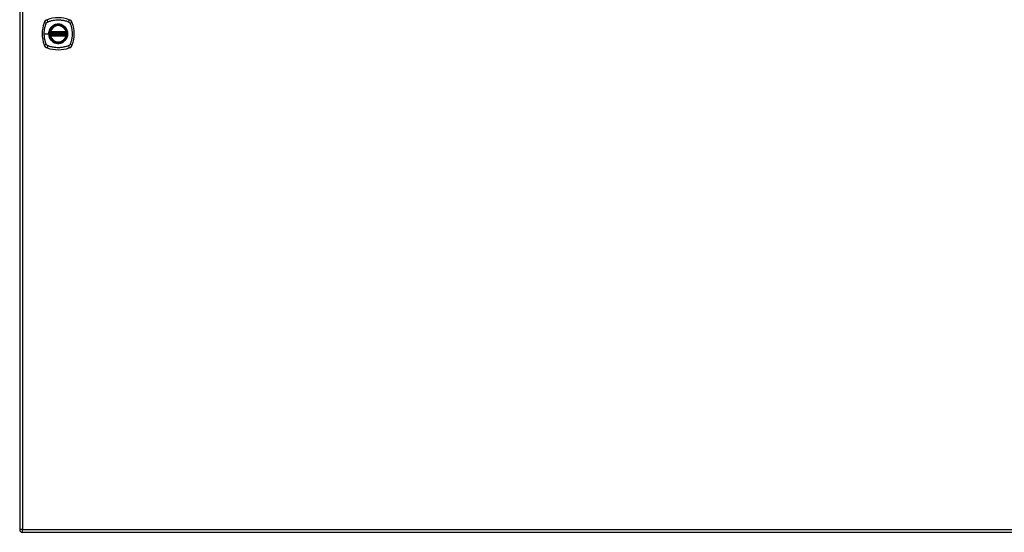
# Model space of a CAD drawing. Header units: inches. Extents: x 101 to 245, y 73 to 110.
# Tile 1 of 6: x 101 to 138, y 73 to 92. Entities that reach past the tile are written whole.
import ezdxf

# ---------------------------------------------------------------- set-up
doc = ezdxf.new("R2010")
doc.units = ezdxf.units.IN
doc.header["$MEASUREMENT"] = 0
doc.layers.add('Visible Edges(ANSI)', color=7, linetype='Continuous', lineweight=25)
doc.layers.add('Visible Tangent Edges(ANSI)', color=7, linetype='Continuous', lineweight=25)

msp = doc.modelspace()

# ---------------------------------------------------------------- linework, layer by layer
at = {"layer": 'Visible Edges(ANSI)'}
for p, q in [((101.327, 109.708), (101.327, 72.988)), ((102.454, 91.388), (103.048, 91.388)), ((103.048, 91.309), (102.454, 91.309)), ((102.458, 91.408), (103.044, 91.408)), ((103.044, 91.289), (102.458, 91.289)), ((173.031, 72.889), (101.426, 72.889))]:
    msp.add_line(p, q, dxfattribs=at)
for radius in [0.32, 0.315]:
    msp.add_circle((102.751, 91.348), radius, dxfattribs=at)
for centre, radius, start, end in [((102.396, 91.703), 0.177, 108.7722, 161.2278), ((102.751, 90.659), 1.28, 71.2278, 108.7722), ((103.106, 91.703), 0.177, 18.7722, 71.2278), ((103.44, 91.348), 1.28, 161.2278, 198.7722), ((102.751, 91.348), 0.313, 13.6344, 166.3656), ((102.062, 91.348), 1.28, 341.2278, 18.7722), ((102.751, 91.348), 0.313, 174.7499, 185.2501), ((102.751, 91.348), 0.313, 166.3656, 170.216), ((102.454, 91.4), 0.0118, 170.216, 270), ((102.454, 91.297), 0.0118, 90, 189.784), ((102.751, 91.348), 0.313, 189.784, 193.6344), ((102.458, 91.419), 0.0118, 166.3656, 270), ((102.458, 91.277), 0.0118, 90, 193.6344), ((102.751, 91.348), 0.313, 193.6344, 346.3656), ((103.044, 91.419), 0.0118, 270, 13.6344), ((103.044, 91.277), 0.0118, 346.3656, 90), ((103.048, 91.4), 0.0118, 270, 9.784), ((103.048, 91.297), 0.0118, 350.216, 90), ((102.751, 91.348), 0.313, 9.784, 13.6344), ((102.751, 91.348), 0.313, 346.3656, 350.216), ((102.751, 91.348), 0.313, 354.7499, 5.2501), ((102.396, 90.994), 0.177, 198.7722, 251.2278), ((102.751, 92.037), 1.28, 251.2278, 288.7722), ((103.106, 90.994), 0.177, 288.7722, 341.2278), ((101.426, 72.988), 0.099, 180, 270)]:
    msp.add_arc(centre, radius, start, end, dxfattribs=at)
for points, knots in [([(102.442, 91.402), (102.442, 91.402), (102.442, 91.401), (102.442, 91.401), (102.442, 91.4), (102.442, 91.396), (102.441, 91.393), (102.44, 91.386), (102.44, 91.382), (102.439, 91.377)], [0, 0, 0, 0, 0.01176876, 0.01176876, 0.03059878, 0.03059878, 0.0607268, 0.0607268, 0.09415008, 0.09415008, 0.09415008, 0.09415008]), ([(102.439, 91.32), (102.439, 91.318), (102.439, 91.316), (102.44, 91.312), (102.44, 91.31), (102.441, 91.304), (102.441, 91.301), (102.442, 91.296), (102.442, 91.295), (102.442, 91.295)], [0, 0, 0, 0, 0.01176793, 0.01176793, 0.03059662, 0.03059662, 0.06072253, 0.06072253, 0.09414345, 0.09414345, 0.09414345, 0.09414345]), ([(103.063, 91.377), (103.062, 91.382), (103.062, 91.386), (103.061, 91.393), (103.06, 91.396), (103.06, 91.4), (103.059, 91.401), (103.059, 91.401), (103.059, 91.402), (103.059, 91.402)], [0, 0, 0, 0, 0.03342328, 0.03342328, 0.06355131, 0.06355131, 0.08238132, 0.08238132, 0.09415008, 0.09415008, 0.09415008, 0.09415008]), ([(103.059, 91.295), (103.059, 91.295), (103.06, 91.296), (103.06, 91.301), (103.061, 91.304), (103.061, 91.31), (103.062, 91.312), (103.062, 91.316), (103.062, 91.318), (103.063, 91.32)], [0, 0, 0, 0, 0.03342093, 0.03342093, 0.06354683, 0.06354683, 0.08237552, 0.08237552, 0.09414345, 0.09414345, 0.09414345, 0.09414345])]:
    msp.add_open_spline(points, degree=3, knots=knots, dxfattribs=at)
at = {"layer": 'Visible Tangent Edges(ANSI)'}
for p, q in [((101.426, 109.708), (101.426, 72.988)), ((102.234, 91.348), (102.394, 91.348)), ((102.399, 91.348), (102.394, 91.348)), ((102.451, 91.376), (102.439, 91.377)), ((102.451, 91.321), (102.439, 91.32)), ((102.448, 91.4), (102.442, 91.402)), ((102.442, 91.295), (102.448, 91.296)), ((102.447, 91.422), (102.458, 91.419)), ((102.458, 91.277), (102.447, 91.275)), ((102.451, 91.376), (103.051, 91.376)), ((103.051, 91.321), (102.451, 91.321)), ((102.454, 91.388), (102.454, 91.398)), ((102.454, 91.299), (102.454, 91.309)), ((102.458, 91.408), (102.458, 91.419)), ((103.044, 91.419), (102.458, 91.419)), ((102.458, 91.398), (102.458, 91.408)), ((102.458, 91.398), (103.044, 91.398)), ((102.458, 91.289), (102.458, 91.299)), ((103.044, 91.299), (102.458, 91.299)), ((102.458, 91.277), (102.458, 91.289)), ((102.458, 91.277), (103.044, 91.277)), ((103.044, 91.419), (103.055, 91.422)), ((103.044, 91.419), (103.044, 91.408)), ((103.044, 91.408), (103.044, 91.398)), ((103.044, 91.299), (103.044, 91.289)), ((103.044, 91.289), (103.044, 91.277)), ((103.055, 91.275), (103.044, 91.277)), ((103.048, 91.398), (103.048, 91.388)), ((103.048, 91.309), (103.048, 91.299)), ((103.063, 91.377), (103.051, 91.376)), ((103.063, 91.32), (103.051, 91.321)), ((103.059, 91.402), (103.053, 91.4)), ((103.053, 91.296), (103.059, 91.295)), ((101.426, 72.988), (101.327, 72.988)), ((101.426, 72.889), (101.426, 72.988)), ((101.426, 72.988), (173.031, 72.988))]:
    msp.add_line(p, q, dxfattribs=at)
for radius in [0.346, 0.342, 0.325, 0.324]:
    msp.add_circle((102.751, 91.348), radius, dxfattribs=at)
for start, end in [(13.6344, 166.3656), (174.7499, 185.2501), (193.6344, 346.3656), (354.7499, 5.2501)]:
    msp.add_arc((102.751, 91.348), 0.301, start, end, dxfattribs=at)
for centre, major_axis, ratio, start_param, end_param in [((102.377, 91.761), (-0.037, 0.112), 0.042597, 0.170073, 1.307344), ((103.125, 91.761), (0.037, 0.112), 0.042597, 4.975842, 6.113112), ((102.339, 91.723), (-0.112, 0.037), 0.042597, 4.975842, 6.113112), ((103.163, 91.723), (0.112, 0.037), 0.042597, 0.170073, 1.307344), ((102.443, 91.401), (0.00773, 0.00893), 0.431674, 4.96723, 6.283185), ((102.443, 91.295), (0.00773, -0.00893), 0.431674, 0, 1.315955), ((102.454, 91.396), (0.0021, 0.0116), 0.025638, 0, 1.426581), ((102.454, 91.301), (0.0021, -0.0116), 0.025638, 4.856604, 6.283185), ((103.048, 91.396), (-0.0021, 0.0116), 0.025638, 4.856604, 6.283185), ((103.048, 91.301), (-0.0021, -0.0116), 0.025638, 0, 1.426581), ((103.059, 91.401), (-0.00773, 0.00893), 0.431674, 0, 1.315955), ((103.059, 91.295), (-0.00773, -0.00893), 0.431674, 4.96723, 6.283185), ((102.339, 90.974), (-0.112, -0.037), 0.042597, 0.170073, 1.307344), ((102.377, 90.936), (-0.037, -0.112), 0.042597, 4.975842, 6.113112), ((103.125, 90.936), (0.037, -0.112), 0.042597, 0.170073, 1.307344), ((103.163, 90.974), (0.112, -0.037), 0.042597, 4.975842, 6.113112)]:
    msp.add_ellipse(centre, major_axis=major_axis, ratio=ratio, start_param=start_param, end_param=end_param, dxfattribs=at)
for points, knots in [([(102.362, 91.788), (102.367, 91.79), (102.371, 91.792), (102.376, 91.795), (102.379, 91.796), (102.383, 91.797), (102.394, 91.801), (102.401, 91.804), (102.422, 91.811), (102.437, 91.816), (102.47, 91.826), (102.489, 91.831), (102.529, 91.841), (102.55, 91.845), (102.601, 91.854), (102.631, 91.858), (102.694, 91.864), (102.728, 91.865), (102.808, 91.864), (102.854, 91.861), (102.939, 91.848), (102.977, 91.84), (103.053, 91.82), (103.09, 91.808), (103.126, 91.795), (103.131, 91.792), (103.135, 91.79), (103.139, 91.788)], [-2.091633, -2.091633, -2.091633, -2.091633, -2.064281, -2.064281, -2.064281, -2.035692, -2.035692, -1.979751, -1.979751, -1.867869, -1.867869, -1.725157, -1.725157, -1.565376, -1.565376, -1.344788, -1.344788, -1.099516, -1.099516, -0.759917, -0.759917, -0.472986, -0.472986, -0.186061, -0.186061, -0.186061, -0.158713, -0.158713, -0.158713, -0.158713]), ([(102.234, 91.348), (102.234, 91.352), (102.234, 91.355), (102.235, 91.405), (102.239, 91.452), (102.251, 91.536), (102.259, 91.575), (102.279, 91.65), (102.291, 91.687), (102.305, 91.724), (102.307, 91.728), (102.309, 91.733), (102.311, 91.737)], [-1.1256399, -1.1256399, -1.1256399, -1.1256399, -1.0995163, -1.0995163, -0.7599169, -0.7599169, -0.4729864, -0.4729864, -0.1860606, -0.1860606, -0.1860606, -0.158713, -0.158713, -0.158713, -0.158713]), ([(102.311, 91.737), (102.315, 91.745), (102.319, 91.752), (102.333, 91.769), (102.343, 91.778), (102.357, 91.786), (102.36, 91.787), (102.362, 91.788)], [0, 0, 0, 0, 0.0481127, 0.0481127, 0.1250929, 0.1250929, 0.1407015, 0.1407015, 0.1407015, 0.1407015]), ([(102.476, 91.576), (102.457, 91.553), (102.441, 91.528), (102.416, 91.475), (102.407, 91.447), (102.396, 91.395), (102.394, 91.371), (102.394, 91.348)], [2.4507676, 2.4507676, 2.4507676, 2.4507676, 2.6986231, 2.6986231, 2.9464842, 2.9464842, 3.1415927, 3.1415927, 3.1415927, 3.1415927]), ([(102.399, 91.348), (102.399, 91.371), (102.401, 91.394), (102.411, 91.445), (102.42, 91.473), (102.445, 91.526), (102.461, 91.551), (102.479, 91.573), (102.508, 91.607), (102.542, 91.635), (102.621, 91.679), (102.665, 91.693), (102.745, 91.702), (102.779, 91.701), (102.872, 91.684), (102.929, 91.658), (102.976, 91.62), (103.009, 91.592), (103.037, 91.559), (103.079, 91.483), (103.094, 91.44), (103.102, 91.377), (103.103, 91.357), (103.102, 91.298), (103.094, 91.26), (103.067, 91.187), (103.047, 91.153), (103.022, 91.123), (102.994, 91.089), (102.96, 91.061), (102.876, 91.015), (102.825, 91), (102.739, 90.995), (102.704, 90.998), (102.618, 91.018), (102.568, 91.043), (102.526, 91.077), (102.49, 91.106), (102.461, 91.143), (102.431, 91.2), (102.424, 91.216), (102.405, 91.27), (102.399, 91.309), (102.399, 91.348)], [-3.141593, -3.141593, -3.141593, -3.141593, -2.946484, -2.946484, -2.698623, -2.698623, -2.450768, -2.450768, -2.450768, -2.075295, -2.075295, -1.686192, -1.686192, -1.395223, -1.395223, -0.880236, -0.880236, -0.880236, -0.512165, -0.512165, -0.139879, -0.139879, 0.031355, 0.031355, 0.361026, 0.361026, 0.690691, 0.690691, 0.690691, 1.067939, 1.067939, 1.507093, 1.507093, 1.798938, 1.798938, 2.261677, 2.261677, 2.261677, 2.656394, 2.656394, 2.806973, 2.806973, 3.141593, 3.141593, 3.141593, 3.141593]), ([(102.978, 91.623), (102.931, 91.662), (102.874, 91.689), (102.78, 91.706), (102.744, 91.707), (102.664, 91.698), (102.619, 91.683), (102.559, 91.65), (102.54, 91.637), (102.523, 91.623)], [0.880236, 0.880236, 0.880236, 0.880236, 1.395223, 1.395223, 1.686192, 1.686192, 2.075295, 2.075295, 2.263394, 2.263394, 2.263394, 2.263394]), ([(103.025, 91.121), (103.05, 91.151), (103.071, 91.185), (103.098, 91.259), (103.106, 91.298), (103.108, 91.357), (103.107, 91.378), (103.098, 91.442), (103.083, 91.485), (103.051, 91.542), (103.039, 91.559), (103.025, 91.576)], [-0.690691, -0.690691, -0.690691, -0.690691, -0.361026, -0.361026, -0.031355, -0.031355, 0.139879, 0.139879, 0.512165, 0.512165, 0.692534, 0.692534, 0.692534, 0.692534]), ([(103.139, 91.788), (103.147, 91.785), (103.154, 91.78), (103.171, 91.767), (103.18, 91.756), (103.188, 91.742), (103.19, 91.739), (103.191, 91.737)], [0, 0, 0, 0, 0.0481127, 0.0481127, 0.1250929, 0.1250929, 0.1407015, 0.1407015, 0.1407015, 0.1407015]), ([(103.191, 91.737), (103.193, 91.733), (103.195, 91.728), (103.197, 91.724), (103.211, 91.687), (103.223, 91.65), (103.243, 91.575), (103.251, 91.536), (103.263, 91.452), (103.267, 91.405), (103.268, 91.326), (103.266, 91.292), (103.261, 91.229), (103.257, 91.199), (103.248, 91.148), (103.243, 91.126), (103.233, 91.086), (103.228, 91.067), (103.218, 91.034), (103.214, 91.02), (103.206, 90.998), (103.204, 90.991), (103.2, 90.98), (103.199, 90.977), (103.197, 90.973), (103.195, 90.968), (103.193, 90.964), (103.191, 90.96)], [-2.091632, -2.091632, -2.091632, -2.091632, -2.064284, -2.064284, -2.064284, -1.777358, -1.777358, -1.490428, -1.490428, -1.150828, -1.150828, -0.905556, -0.905556, -0.684969, -0.684969, -0.525188, -0.525188, -0.382476, -0.382476, -0.270594, -0.270594, -0.214652, -0.214652, -0.186063, -0.186063, -0.186063, -0.158711, -0.158711, -0.158711, -0.158711]), ([(102.311, 90.96), (102.309, 90.964), (102.307, 90.968), (102.305, 90.973), (102.303, 90.977), (102.302, 90.98), (102.298, 90.991), (102.295, 90.998), (102.288, 91.02), (102.283, 91.034), (102.273, 91.067), (102.268, 91.086), (102.259, 91.126), (102.254, 91.148), (102.245, 91.199), (102.241, 91.229), (102.236, 91.288), (102.234, 91.318), (102.234, 91.348)], [-2.0916334, -2.0916334, -2.0916334, -2.0916334, -2.0642813, -2.0642813, -2.0642813, -2.0356922, -2.0356922, -1.9797509, -1.9797509, -1.8678685, -1.8678685, -1.7251565, -1.7251565, -1.5653756, -1.5653756, -1.3447881, -1.3447881, -1.1256399, -1.1256399, -1.1256399, -1.1256399]), ([(102.394, 91.348), (102.394, 91.309), (102.401, 91.269), (102.42, 91.214), (102.427, 91.198), (102.447, 91.16), (102.461, 91.14), (102.476, 91.121)], [-3.1415927, -3.1415927, -3.1415927, -3.1415927, -2.8069728, -2.8069728, -2.6563938, -2.6563938, -2.4492433, -2.4492433, -2.4492433, -2.4492433]), ([(102.447, 91.422), (102.446, 91.421), (102.446, 91.419), (102.446, 91.417), (102.446, 91.415), (102.446, 91.413), (102.446, 91.412), (102.446, 91.41), (102.446, 91.41), (102.446, 91.409), (102.446, 91.408), (102.446, 91.406), (102.447, 91.405), (102.447, 91.403), (102.448, 91.402), (102.448, 91.4)], [-0.00107612, -0.00107612, -0.00107612, -0.00107612, 0.01363228, 0.01363228, 0.03044188, 0.03044188, 0.04094788, 0.04094788, 0.04620088, 0.04620088, 0.05460568, 0.05460568, 0.06805335, 0.06805335, 0.08297187, 0.08297187, 0.08297187, 0.08297187]), ([(102.448, 91.296), (102.448, 91.295), (102.447, 91.294), (102.446, 91.292), (102.446, 91.29), (102.446, 91.288), (102.446, 91.287), (102.446, 91.285), (102.446, 91.285), (102.446, 91.284), (102.446, 91.283), (102.446, 91.281), (102.446, 91.28), (102.446, 91.277), (102.446, 91.276), (102.447, 91.275)], [0, 0, 0, 0, 0.0147084, 0.0147084, 0.031518, 0.031518, 0.04202399, 0.04202399, 0.04727699, 0.04727699, 0.05568179, 0.05568179, 0.06912947, 0.06912947, 0.08404799, 0.08404799, 0.08404799, 0.08404799]), ([(102.454, 91.299), (102.453, 91.299), (102.452, 91.298), (102.451, 91.298), (102.45, 91.297), (102.449, 91.297), (102.448, 91.296)], [-0.0331638, -0.0331638, -0.0331638, -0.0331638, -0.01452823, -0.01452823, -0.01452823, 0, 0, 0, 0]), ([(102.451, 91.376), (102.451, 91.378), (102.452, 91.38), (102.453, 91.384), (102.453, 91.385), (102.454, 91.387), (102.454, 91.387), (102.454, 91.388), (102.454, 91.388), (102.454, 91.388)], [-0.09415008, -0.09415008, -0.09415008, -0.09415008, -0.0607268, -0.0607268, -0.03059878, -0.03059878, -0.01176876, -0.01176876, 0, 0, 0, 0]), ([(102.454, 91.309), (102.454, 91.309), (102.454, 91.31), (102.453, 91.312), (102.453, 91.313), (102.452, 91.316), (102.452, 91.317), (102.451, 91.319), (102.451, 91.32), (102.451, 91.321)], [-0.09414345, -0.09414345, -0.09414345, -0.09414345, -0.06072253, -0.06072253, -0.03059662, -0.03059662, -0.01176793, -0.01176793, 0, 0, 0, 0]), ([(102.454, 91.398), (102.454, 91.398), (102.454, 91.398), (102.455, 91.398), (102.455, 91.398), (102.456, 91.398), (102.456, 91.398), (102.457, 91.398), (102.458, 91.398), (102.458, 91.398)], [0, 0, 0, 0, 0.00130902, 0.00130902, 0.00340346, 0.00340346, 0.00675456, 0.00675456, 0.01047218, 0.01047218, 0.01047218, 0.01047218]), ([(102.458, 91.299), (102.458, 91.299), (102.457, 91.299), (102.456, 91.299), (102.456, 91.299), (102.455, 91.299), (102.455, 91.299), (102.454, 91.299), (102.454, 91.299), (102.454, 91.299)], [0, 0, 0, 0, 0.00371762, 0.00371762, 0.00706872, 0.00706872, 0.00916316, 0.00916316, 0.01047218, 0.01047218, 0.01047218, 0.01047218]), ([(102.523, 91.074), (102.565, 91.039), (102.616, 91.013), (102.703, 90.993), (102.739, 90.99), (102.826, 90.996), (102.877, 91.011), (102.943, 91.047), (102.961, 91.059), (102.978, 91.074)], [-2.261677, -2.261677, -2.261677, -2.261677, -1.798938, -1.798938, -1.507093, -1.507093, -1.067939, -1.067939, -0.878435, -0.878435, -0.878435, -0.878435]), ([(103.044, 91.398), (103.044, 91.398), (103.045, 91.398), (103.045, 91.398), (103.046, 91.398), (103.047, 91.398), (103.047, 91.398), (103.047, 91.398), (103.047, 91.398), (103.048, 91.398)], [0, 0, 0, 0, 0.00371762, 0.00371762, 0.00706872, 0.00706872, 0.00916316, 0.00916316, 0.01047218, 0.01047218, 0.01047218, 0.01047218]), ([(103.048, 91.299), (103.047, 91.299), (103.047, 91.299), (103.047, 91.299), (103.047, 91.299), (103.046, 91.299), (103.045, 91.299), (103.045, 91.299), (103.044, 91.299), (103.044, 91.299)], [0, 0, 0, 0, 0.00130902, 0.00130902, 0.00340346, 0.00340346, 0.00675456, 0.00675456, 0.01047218, 0.01047218, 0.01047218, 0.01047218]), ([(103.048, 91.398), (103.049, 91.398), (103.05, 91.398), (103.051, 91.399), (103.052, 91.399), (103.053, 91.4), (103.053, 91.4)], [-0.0331638, -0.0331638, -0.0331638, -0.0331638, -0.01452823, -0.01452823, -0.01452823, 0, 0, 0, 0]), ([(103.048, 91.388), (103.048, 91.388), (103.048, 91.388), (103.048, 91.387), (103.048, 91.387), (103.048, 91.385), (103.049, 91.384), (103.05, 91.38), (103.05, 91.378), (103.051, 91.376)], [-0.09415008, -0.09415008, -0.09415008, -0.09415008, -0.08238132, -0.08238132, -0.06355131, -0.06355131, -0.03342328, -0.03342328, 0, 0, 0, 0]), ([(103.051, 91.321), (103.051, 91.32), (103.05, 91.319), (103.05, 91.317), (103.05, 91.316), (103.049, 91.313), (103.049, 91.312), (103.048, 91.31), (103.048, 91.309), (103.048, 91.309)], [-0.09414345, -0.09414345, -0.09414345, -0.09414345, -0.08237552, -0.08237552, -0.06354683, -0.06354683, -0.03342093, -0.03342093, 0, 0, 0, 0]), ([(103.053, 91.4), (103.054, 91.401), (103.054, 91.403), (103.055, 91.405), (103.056, 91.407), (103.056, 91.409), (103.056, 91.41), (103.056, 91.411), (103.056, 91.412), (103.056, 91.413), (103.056, 91.414), (103.056, 91.416), (103.056, 91.417), (103.056, 91.419), (103.055, 91.421), (103.055, 91.422)], [0, 0, 0, 0, 0.0147084, 0.0147084, 0.031518, 0.031518, 0.04202399, 0.04202399, 0.04727699, 0.04727699, 0.05568179, 0.05568179, 0.06912947, 0.06912947, 0.08404799, 0.08404799, 0.08404799, 0.08404799]), ([(103.055, 91.275), (103.055, 91.276), (103.056, 91.277), (103.056, 91.28), (103.056, 91.282), (103.056, 91.284), (103.056, 91.285), (103.056, 91.286), (103.056, 91.287), (103.056, 91.288), (103.056, 91.289), (103.055, 91.291), (103.055, 91.292), (103.054, 91.294), (103.054, 91.295), (103.053, 91.296)], [-0.00107612, -0.00107612, -0.00107612, -0.00107612, 0.01363228, 0.01363228, 0.03044188, 0.03044188, 0.04094788, 0.04094788, 0.04620088, 0.04620088, 0.05460568, 0.05460568, 0.06805335, 0.06805335, 0.08297187, 0.08297187, 0.08297187, 0.08297187]), ([(102.332, 90.93), (102.324, 90.938), (102.317, 90.948), (102.311, 90.959), (102.311, 90.959), (102.311, 90.96)], [-0.96795364, -0.96795364, -0.96795364, -0.96795364, -0.90021117, -0.90021117, -0.8975441, -0.8975441, -0.8975441, -0.8975441]), ([(102.362, 90.908), (102.361, 90.909), (102.36, 90.909), (102.354, 90.913), (102.349, 90.916), (102.34, 90.923), (102.336, 90.926), (102.332, 90.93)], [-0.07033438, -0.07033438, -0.07033438, -0.07033438, -0.06421309, -0.06421309, -0.02948796, -0.02948796, 0, 0, 0, 0]), ([(103.139, 90.908), (103.135, 90.906), (103.131, 90.904), (103.126, 90.902), (103.09, 90.888), (103.053, 90.876), (102.977, 90.857), (102.939, 90.849), (102.854, 90.836), (102.808, 90.832), (102.728, 90.831), (102.694, 90.833), (102.631, 90.838), (102.601, 90.843), (102.55, 90.852), (102.529, 90.856), (102.489, 90.866), (102.47, 90.871), (102.437, 90.881), (102.422, 90.886), (102.401, 90.893), (102.394, 90.895), (102.383, 90.899), (102.379, 90.901), (102.376, 90.902), (102.371, 90.904), (102.367, 90.906), (102.362, 90.908)], [-2.091632, -2.091632, -2.091632, -2.091632, -2.064284, -2.064284, -2.064284, -1.777358, -1.777358, -1.490428, -1.490428, -1.150828, -1.150828, -0.905556, -0.905556, -0.684969, -0.684969, -0.525188, -0.525188, -0.382476, -0.382476, -0.270594, -0.270594, -0.214652, -0.214652, -0.186063, -0.186063, -0.186063, -0.158711, -0.158711, -0.158711, -0.158711]), ([(103.191, 90.96), (103.19, 90.958), (103.189, 90.956), (103.183, 90.946), (103.178, 90.939), (103.167, 90.926), (103.16, 90.921), (103.149, 90.913), (103.144, 90.911), (103.139, 90.908)], [-0.1406326, -0.1406326, -0.1406326, -0.1406326, -0.1276168, -0.1276168, -0.0774468, -0.0774468, -0.0297872, -0.0297872, 0, 0, 0, 0])]:
    msp.add_open_spline(points, degree=3, knots=knots, dxfattribs=at)
for points in [[(102.523, 91.623), (102.506, 91.609), (102.49, 91.593), (102.476, 91.576)], [(103.025, 91.576), (103.011, 91.593), (102.996, 91.609), (102.978, 91.623)], [(102.448, 91.4), (102.45, 91.399), (102.452, 91.398), (102.454, 91.398)], [(102.476, 91.121), (102.49, 91.104), (102.506, 91.088), (102.523, 91.074)], [(102.978, 91.074), (102.995, 91.088), (103.011, 91.104), (103.025, 91.121)], [(103.053, 91.296), (103.052, 91.297), (103.05, 91.298), (103.048, 91.299)]]:
    msp.add_open_spline(points, degree=3, dxfattribs=at)

doc.saveas('drawing.dxf')
